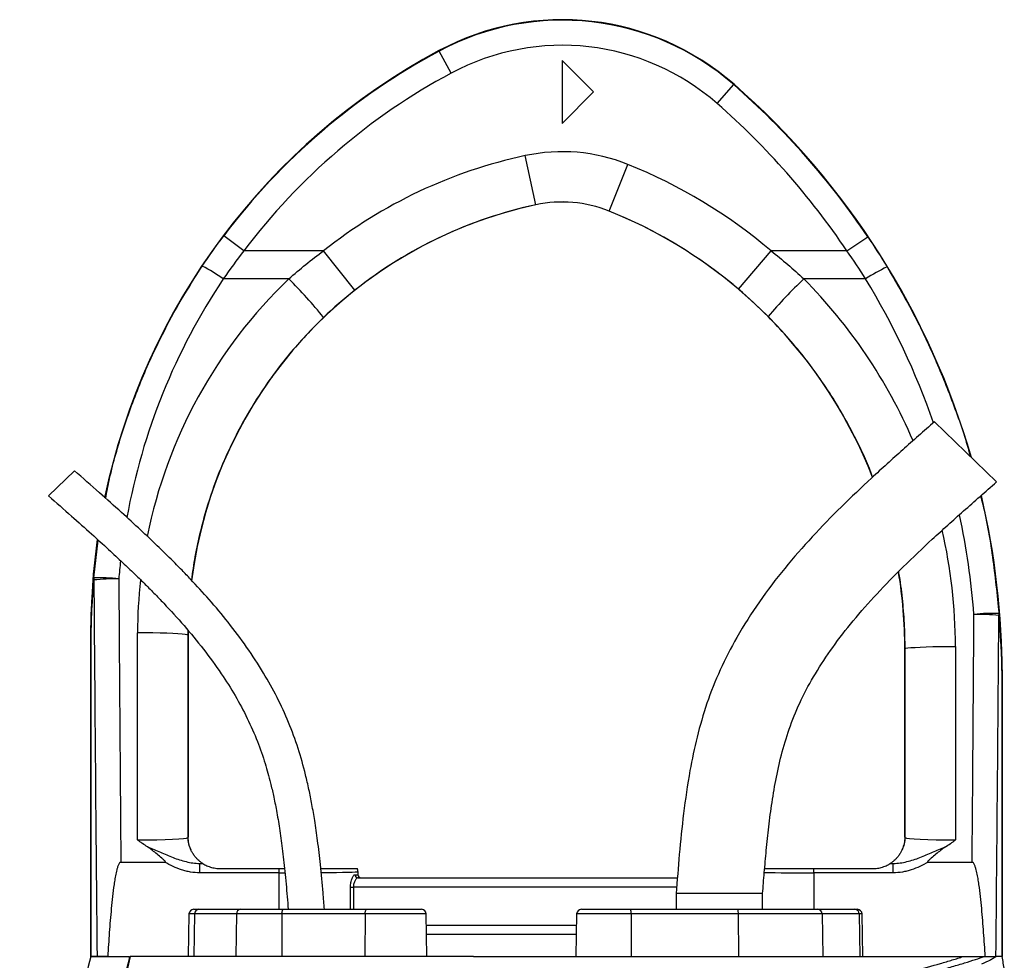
# Model space of a CAD drawing. Header units: millimetres. Extents: x 2367 to 3805, y 1036 to 5463.
# Tile 6 of 6: x 2741 to 3368, y 4864 to 5463. Entities that reach past the tile are written whole.
import ezdxf

# ---------------------------------------------------------------- set-up
doc = ezdxf.new("R2010")
doc.units = ezdxf.units.MM
doc.header["$LTSCALE"] = 2

msp = doc.modelspace()

# ---------------------------------------------------------------- linework, layer by layer
at = {"color": 7, "linetype": 'Continuous', "lineweight": 25}
for p, q in [((3008.03, 5442.92), (3007.88, 5443.18)), ((3015.58, 5428.82), (3008.03, 5442.92)), ((3106.31, 5416.88), (3086.31, 5436.88)), ((3086.31, 5436.88), (3086.31, 5396.88)), ((3184.91, 5409.51), (3195.45, 5421.55)), ((3195.45, 5421.55), (3195.65, 5421.78)), ((3086.31, 5396.88), (3106.31, 5416.88)), ((3069.5, 5345.12), (3062.78, 5376.4)), ((3116.14, 5341.14), (3128.06, 5370.83)), ((3069.5, 5345.12), (3069.51, 5345.09)), ((3116.14, 5341.14), (3116.13, 5341.11)), ((2883.79, 5315.82), (2871.01, 5325.44)), ((3267.47, 5315.82), (3280.74, 5324.76)), ((2934.44, 5315.82), (2883.79, 5315.82)), ((2954.32, 5290.75), (2934.44, 5315.82)), ((3198.5, 5291.43), (3219.21, 5315.82)), ((3267.47, 5315.82), (3219.21, 5315.82)), ((2912.3, 5297.94), (2870.61, 5297.94)), ((3279.38, 5297.94), (3240.08, 5297.94)), ((3362.67, 5168.76), (3323.18, 5207.04)), ((2775.95, 5175.91), (2759.43, 5159.9)), ((2786.43, 5073.01), (2786.31, 5073.01)), ((2786.31, 4866.88), (2786.31, 5073.01)), ((2786.43, 5073.01), (2786.43, 4866.88)), ((2786.43, 5073.01), (2786.43, 5073.01)), ((2786.43, 4866.88), (2786.43, 5073.01)), ((2816, 4941.02), (2816.1, 5072.77)), ((2848.1, 5071.33), (2848, 4942.56)), ((2848.1, 5071.33), (2848.31, 5071.33)), ((2848.32, 5074.05), (2848.31, 5071.33)), ((2848.31, 5071.33), (2848.31, 4942.87)), ((3304.53, 5062.73), (3304.31, 5062.73)), ((3304.31, 4942.87), (3304.31, 5062.73)), ((3304.62, 4942.56), (3304.53, 5062.73)), ((3336.52, 5064.16), (3336.62, 4941.02)), ((3366.18, 4866.88), (3366.18, 5045.57)), ((3366.18, 5045.57), (3366.19, 5045.57)), ((3366.19, 5045.57), (3366.31, 5045.57)), ((3366.19, 5045.57), (3366.19, 4866.88)), ((3366.31, 5045.57), (3366.31, 4866.88)), ((2848, 4942.56), (2848.31, 4942.87)), ((3304.31, 4942.87), (3304.62, 4942.56)), ((2805.48, 4926.88), (2833.52, 4926.88)), ((2855.64, 4920.11), (2855.64, 4926.11)), ((2855.64, 4926.11), (2857.41, 4926.11)), ((3295.21, 4926.11), (3296.98, 4926.11)), ((3296.98, 4920.11), (3296.98, 4926.11)), ((3319.09, 4926.88), (3347.14, 4926.88)), ((2906.3, 4920.11), (2855.64, 4920.11)), ((2868.31, 4922.88), (2906.3, 4922.88)), ((2906.3, 4920.11), (2906.3, 4922.88)), ((2906.3, 4922.88), (2909.61, 4922.88)), ((2954.45, 4918.88), (2956.29, 4918.88)), ((2956.31, 4920.88), (2956.29, 4920.86)), ((2956.29, 4920.86), (2956.29, 4918.88)), ((2956.29, 4918.88), (2956.31, 4918.88)), ((2956.31, 4920.88), (2956.31, 4918.88)), ((3246.32, 4920.11), (3246.32, 4922.88)), ((3246.32, 4922.88), (3284.31, 4922.88)), ((3296.98, 4920.11), (3246.32, 4920.11)), ((2956.38, 4916.88), (3159.61, 4916.88)), ((2951.6, 4910.88), (2953.42, 4910.88)), ((3158.81, 4906.88), (3158.81, 4896.88)), ((3213.81, 4906.88), (3158.81, 4906.88)), ((3213.81, 4896.88), (3213.81, 4906.88)), ((2848.82, 4893.93), (2848.35, 4866.88)), ((2851.82, 4896.88), (2855.03, 4896.88)), ((2852.39, 4893.93), (2851.98, 4866.88)), ((2879.02, 4893.93), (2852.39, 4893.93)), ((2855.03, 4896.88), (2881.66, 4896.88)), ((2879.02, 4893.93), (2878.6, 4866.88)), ((2907.97, 4893.93), (2879.02, 4893.93)), ((2881.66, 4896.88), (2908.92, 4896.88)), ((2907.97, 4893.93), (2907.82, 4866.88)), ((2960.91, 4893.93), (2907.97, 4893.93)), ((2908.92, 4896.88), (2961.86, 4896.88)), ((2960.91, 4893.93), (2960.76, 4866.88)), ((2961.86, 4896.88), (2996.8, 4896.88)), ((3000.27, 4866.88), (2999.8, 4893.93)), ((3095.5, 4893.93), (3095.02, 4866.88)), ((3098.5, 4896.88), (3129.63, 4896.88)), ((3129.63, 4896.88), (3197.86, 4896.88)), ((3130.15, 4893.93), (3130.23, 4866.88)), ((3198.38, 4893.93), (3130.15, 4893.93)), ((3197.86, 4896.88), (3248.82, 4896.88)), ((3198.38, 4893.93), (3198.46, 4866.88)), ((3251.64, 4893.93), (3198.38, 4893.93)), ((3248.82, 4896.88), (3272.52, 4896.88)), ((3251.64, 4893.93), (3252.09, 4866.88)), ((3275.34, 4893.93), (3251.64, 4893.93)), ((3272.52, 4896.88), (3274.12, 4896.88)), ((3275.34, 4893.93), (3275.78, 4866.88)), ((3277.59, 4866.88), (3277.12, 4893.93)), ((3095.27, 4880.88), (3000.03, 4880.88)), ((2786.31, 4866.88), (2786.43, 4866.88)), ((2790.32, 4866.88), (2786.43, 4866.88)), ((2786.43, 4866.88), (2786.43, 4866.88)), ((2804.26, 4866.88), (2810.89, 4866.88)), ((3029.89, 4866.88), (3098.18, 4866.88)), ((3355.25, 4866.88), (3355.48, 4866.88))]:
    msp.add_line(p, q, dxfattribs=at)
at = {"color": 8, "linetype": 'Continuous', "lineweight": 25}
for p, q in [((2788.2, 5107.73), (2791.11, 5131.79)), ((2848.19, 5074.29), (2848.1, 5071.33)), ((2906.3, 4896.88), (2906.3, 4920.11)), ((3246.32, 4920.11), (3246.32, 4896.88)), ((2951.6, 4896.88), (2951.6, 4910.88)), ((2953.42, 4910.88), (2953.42, 4896.88)), ((3159.13, 4910.88), (2953.42, 4910.88)), ((2852.39, 4893.93), (2848.82, 4893.93)), ((2999.8, 4893.93), (2960.91, 4893.93)), ((3130.15, 4893.93), (3095.5, 4893.93)), ((3277.12, 4893.93), (3275.34, 4893.93)), ((2999.92, 4886.88), (3095.37, 4886.88))]:
    msp.add_line(p, q, dxfattribs=at)
at = {"color": 7, "linetype": 'Continuous', "lineweight": 25, "flags": 128}
for points in [[(2848.1, 5071.33), (2847.63, 5071.56), (2846.4, 5071.77), (2844.43, 5071.98), (2841.79, 5072.17), (2838.53, 5072.34), (2834.73, 5072.48), (2830.48, 5072.6), (2825.88, 5072.69), (2821.05, 5072.74), (2816.1, 5072.77)], [(3304.53, 5062.73), (3305, 5062.95), (3306.23, 5063.17), (3308.19, 5063.37), (3310.83, 5063.56), (3314.09, 5063.73), (3317.89, 5063.88), (3322.14, 5063.99), (3326.74, 5064.08), (3331.57, 5064.14), (3336.52, 5064.16)], [(2907.97, 4893.93), (2907.99, 4894.51), (2908.04, 4895.06), (2908.13, 4895.57), (2908.25, 4896.01), (2908.39, 4896.38), (2908.56, 4896.65), (2908.73, 4896.82), (2908.92, 4896.88)], [(2960.91, 4893.93), (2960.93, 4894.51), (2960.98, 4895.06), (2961.07, 4895.57), (2961.19, 4896.01), (2961.33, 4896.38), (2961.5, 4896.65), (2961.67, 4896.82), (2961.86, 4896.88)]]:
    msp.add_lwpolyline(points, dxfattribs=at)
at = {"color": 7, "linetype": 'Continuous', "lineweight": 25}
for centre, radius, start, end in [((3086.31, 5296.88), 166, 48.80052, 118.19286), ((3086.31, 5296.88), 165.7, 48.80052, 118.19286), ((3086.31, 5296.88), 149.7, 48.80052, 118.19286), ((3206.31, 5073.01), 420, 118.19286, 168.22528), ((3206.31, 5073.01), 419.7, 118.19286, 143.02564), ((3206.31, 5073.01), 403.7, 118.19286, 143.02564), ((2866.31, 5045.57), 499.7, 33.96706, 48.80052), ((2866.31, 5045.57), 500, 16.10339, 48.80052), ((2866.31, 5045.57), 483.7, 33.96706, 48.80052), ((3128.31, 5071.33), 312.02, 102.12235, 128.4138), ((3086.31, 5266.88), 112.02, 68.11609, 102.12235), ((3004.31, 5062.73), 332.02, 49.66452, 68.11609), ((3128.31, 5071.33), 280, 102.12235, 172.90486), ((3128.31, 5071.33), 280.03, 102.12235, 128.4138), ((3086.31, 5266.88), 80.03, 68.11609, 102.12235), ((3086.31, 5266.88), 80, 68.11609, 102.12235), ((3004.31, 5062.73), 300, 21.30344, 68.11609), ((3004.31, 5062.73), 300.03, 49.66452, 68.11609), ((2807.14, 5209.52), 108.85, 54.33113, 62.55617), ((3337.76, 5209.17), 106.25, 114.8932, 123.3337), ((2715.17, 5097.61), 281.06, 38.72232, 45.46202), ((3427.02, 5097.91), 273.78, 133.06261, 139.9766), ((2866.31, 5045.57), 500, 0, 13.23986), ((3206.31, 5073.01), 420, 171.90673, 180), ((2792.62, 5014.17), 93.66, 82.92741, 92.69943), ((2793.24, 5107.45), 5.04, 176.86529, 192.00262), ((2801.67, 4986.16), 120.98, 88.82747, 96.34208), ((3004.31, 5062.73), 300, 0, 9.3367), ((3359.51, 4991.53), 93.65, 87.08667, 96.86108), ((3350.73, 4962.29), 122.24, 83.69748, 91.1288), ((3359.81, 5084.84), 4.47, 346.39145, 2.74763), ((2864, 4942.57), 16, 180.01847, 209.12583), ((3288.62, 4942.57), 16, 330.87417, 359.98153), ((2868.31, 4942.88), 20, 236.73632, 236.98128), ((3284.31, 4942.88), 20, 303.01872, 303.26368), ((2956.42, 4918.84), 1.96, 178.9427, 268.90216), ((2950.29, 4920.86), 6, 0.01794, 19.63536), ((2958.29, 4918.87), 2, 179.99564, 269.99564), ((2851.82, 4893.88), 3, 90, 179), ((2855.22, 4894.05), 2.83, 93.84361, 182.53895), ((2881.85, 4894.05), 2.83, 93.84361, 182.53895), ((2996.8, 4893.88), 3, 1, 90), ((3098.5, 4893.88), 3, 90, 179), ((3125.54, 4894.63), 4.67, 351.30915, 28.73294), ((3193.77, 4894.63), 4.67, 351.30915, 28.73294), ((3248.73, 4893.97), 2.91, 359.23245, 88.20452), ((3272.43, 4893.97), 2.91, 359.23245, 88.20452), ((3274.12, 4893.88), 3, 1, 90)]:
    msp.add_arc(centre, radius, start, end, dxfattribs=at)
at = {"color": 8, "linetype": 'Continuous', "lineweight": 25}
for centre, major_axis, ratio, start_param, end_param in [((3206.31, 5074.04), (0, 403.52), 1, 0.982585, 1.391125), ((3128.31, 5072.52), (0, 312.21), 1, 0.764074, 1.372079), ((3004.31, 5063.9), (0, 332.21), 1, 5.117943, 5.494101), ((2866.31, 5046.66), (0, 483.5), 1, 5.049124, 5.258909), ((2866.31, 5046.66), (0, 483.5), 1, 4.790748, 4.92309), ((3004.31, 5063.9), (0, 332.21), 1, 4.71317, 4.937328), ((3206.31, 5074.04), (0, 403.52), 1, 1.460239, 1.48873), ((3128.31, 5072.52), (0, 312.21), 1, 1.461892, 1.570015), ((3166.31, 5686.52), (0, 4112.94), 0.048627, 4.511856, 4.565316), ((2906.3, 4920.87), (50, 0), 0.01536, 4.712389, 4.784591), ((2906.3, 4920.87), (50, 0), 0.01536, 5.276513, 6.265732), ((3246.32, 4920.87), (50, 0), 0.01536, 4.031302, 4.712389)]:
    msp.add_ellipse(centre, major_axis=major_axis, ratio=ratio, start_param=start_param, end_param=end_param, dxfattribs=at)
at = {"color": 7, "linetype": 'Continuous', "lineweight": 25}
for centre, major_axis, ratio, start_param, end_param in [((2986.31, 5686.52), (0, 4112.94), 0.048627, 1.712315, 1.771423), ((2986.31, 5687.23), (0, 4112.94), 0.044737, 1.712315, 1.756735), ((3166.31, 5687.23), (0, 4112.94), 0.044737, 4.52645, 4.565316), ((2816, 4942.58), (32, 0.01), 0.048575, 4.712297, 6.265657), ((2864.31, 4942.88), (-11.32, -11.32), 0.999695, 5.497939, 5.499231), ((3288.31, 4942.88), (-11.32, 11.32), 0.999695, 3.925547, 3.926839), ((3336.61, 4942.58), (32, -0.01), 0.048575, 3.15912, 4.712481), ((2816, 4926.58), (48, 0), 0.017486, 5.683962, 5.749965), ((3336.61, 4926.58), (48, 0), 0.017486, 3.674813, 3.740816), ((2950.31, 4920.87), (4.24, 4.24), 0.999695, 5.497939, 5.837579), ((2958.31, 4918.88), (2, 0), 0.999848, 3.141593, 4.712389)]:
    msp.add_ellipse(centre, major_axis=major_axis, ratio=ratio, start_param=start_param, end_param=end_param, dxfattribs=at)
for points in [[(2857.3, 5306.11), (2861.69, 5312.68), (2866.25, 5319.13), (2871.01, 5325.44)], [(3280.74, 5324.76), (3284.99, 5318.45), (3289.09, 5312.04), (3293.04, 5305.55)], [(2883.79, 5315.82), (2879.22, 5309.98), (2874.83, 5304.03), (2870.61, 5297.94)], [(2912.3, 5297.94), (2919.4, 5304.24), (2926.78, 5310.2), (2934.44, 5315.82)], [(3219.21, 5315.82), (3226.42, 5310.15), (3233.38, 5304.19), (3240.08, 5297.94)], [(3279.38, 5297.94), (3275.55, 5303.99), (3271.58, 5309.95), (3267.47, 5315.82)], [(2954.32, 5290.75), (2947.42, 5285.28), (2940.8, 5279.51), (2934.45, 5273.42)], [(3217.36, 5273.98), (3211.33, 5280.06), (3205.04, 5285.88), (3198.5, 5291.43)], [(3098.18, 4866.88), (3101.21, 4866.88), (3107.52, 4866.88), (3117.72, 4866.88), (3128.44, 4866.88), (3139.39, 4866.88), (3150.17, 4866.88), (3160.47, 4866.88), (3170.02, 4866.88), (3175.86, 4866.88), (3178.64, 4866.88)], [(3366.3, 4866.88), (3366.16, 4866.88), (3364.83, 4866.88), (3362.35, 4866.88)]]:
    msp.add_open_spline(points, degree=3, dxfattribs=at)
at = {"color": 8, "linetype": 'Continuous', "lineweight": 25}
for points, knots in [([(2795.8, 5158.36), (2796.6, 5162.57), (2799.39, 5177.29), (2806.74, 5202.22), (2817.83, 5232.9), (2830.5, 5260.46), (2843.68, 5284.9), (2852.76, 5299.03), (2857.3, 5306.11)], [0, 0, 0, 0, 0.079758, 0.27903, 0.483159, 0.687289, 0.843363, 1, 1, 1, 1]), ([(3293.04, 5305.55), (3298.41, 5296.33), (3309.17, 5277.88), (3323.06, 5248.97), (3335.08, 5219.06), (3342.68, 5197.65), (3345.68, 5186.04), (3345.97, 5184.95)], [0, 0, 0, 0, 0.242221, 0.484941, 0.727661, 0.974494, 1, 1, 1, 1]), ([(2934.45, 5273.42), (2930.66, 5269.66), (2923.06, 5262.14), (2912.47, 5250.01), (2902.5, 5237.28), (2891.92, 5221.98), (2881.23, 5203.94), (2870.94, 5182.74), (2862.4, 5160.55), (2856.43, 5139.86), (2852.51, 5121.74), (2851.05, 5111.3), (2850.36, 5106.33)], [0, 0, 0, 0, 0.083997, 0.167993, 0.253114, 0.338234, 0.460455, 0.582676, 0.708446, 0.834217, 0.921058, 1, 1, 1, 1]), ([(3283.8, 5171.8), (3283.5, 5172.65), (3280.38, 5181.59), (3272.51, 5197.88), (3261.5, 5217.87), (3250.52, 5234.53), (3240.31, 5248.27), (3229.33, 5261.52), (3221.35, 5269.83), (3217.36, 5273.98)], [0, 0, 0, 0, 0.021931, 0.231395, 0.440859, 0.579729, 0.718598, 0.859299, 1, 1, 1, 1]), ([(3352.54, 5159.85), (3352.82, 5158.79), (3356.18, 5146.09), (3360.53, 5121.14), (3363.02, 5097.1), (3364.27, 5085.06)], [0, 0, 0, 0, 0.043247, 0.520364, 1, 1, 1, 1]), ([(3304.53, 5062.73), (3304.44, 5068.07), (3304.28, 5078.74), (3302.86, 5094.75), (3301.57, 5105.77), (3300.49, 5111.41), (3300.43, 5111.75)], [0, 0, 0, 0, 0.325064, 0.650128, 0.9789557, 1, 1, 1, 1])]:
    msp.add_open_spline(points, degree=3, knots=knots, dxfattribs=at)
at = {"color": 7, "linetype": 'Continuous', "lineweight": 25}
for points, knots in [([(3323.18, 5207.04), (3316.43, 5201.1), (3302.99, 5189.28), (3283.13, 5171.35), (3263.83, 5153.02), (3245.23, 5134.02), (3227.66, 5113.99), (3211.49, 5092.72), (3197.73, 5071.1), (3186.55, 5049.48), (3178.11, 5028.2), (3171.95, 5006.68), (3167.03, 4983.24), (3163.38, 4958.33), (3160.75, 4932.2), (3159.45, 4915.2), (3158.81, 4906.88)], [0, 0, 0, 0, 0.075782, 0.150783, 0.225431, 0.300064, 0.374771, 0.449773, 0.525045, 0.590363, 0.654638, 0.717589, 0.778744, 0.856355, 0.929624, 1, 1, 1, 1]), ([(2935, 4896.88), (2934.72, 4900.37), (2933.98, 4909.85), (2932.6, 4924.46), (2930.82, 4939.81), (2928.98, 4952.59), (2927.14, 4963.39), (2925.21, 4973.1), (2922.47, 4985.02), (2918.45, 4999.37), (2912.46, 5015.85), (2905.03, 5031.85), (2896.09, 5047.88), (2885.69, 5063.82), (2874.03, 5079.39), (2862.04, 5093.71), (2852.08, 5104.6), (2843.92, 5113.09), (2836.87, 5120.21), (2828.13, 5128.73), (2817.64, 5138.64), (2805.34, 5149.89), (2791.25, 5162.46), (2781.24, 5171.26), (2775.95, 5175.91)], [0, 0, 0, 0, 0.031551, 0.085485, 0.13182, 0.170511, 0.201542, 0.230301, 0.25948, 0.311438, 0.364163, 0.416982, 0.469826, 0.529004, 0.587941, 0.644518, 0.696912, 0.720533, 0.75038, 0.786967, 0.830235, 0.880156, 0.936733, 1, 1, 1, 1]), ([(3213.81, 4906.88), (3214.17, 4911.32), (3214.92, 4920.5), (3216.18, 4934.67), (3217.73, 4949.6), (3219.75, 4965.12), (3222.48, 4981.09), (3226.2, 4997.38), (3231.3, 5013.92), (3238.27, 5030.57), (3247.34, 5047.26), (3258.47, 5064.02), (3271.61, 5080.9), (3286.68, 5097.94), (3303.57, 5115.19), (3322.06, 5132.71), (3341.95, 5150.6), (3355.67, 5162.63), (3362.67, 5168.76)], [0, 0, 0, 0, 0.04261, 0.088057, 0.136008, 0.186034, 0.237676, 0.290826, 0.345714, 0.402895, 0.463102, 0.526963, 0.594979, 0.667421, 0.744346, 0.825622, 0.91098, 1, 1, 1, 1]), ([(2759.43, 5159.9), (2764.31, 5155.62), (2773.46, 5147.59), (2786.23, 5136.25), (2797.13, 5126.37), (2806.17, 5117.96), (2813.67, 5110.81), (2820.25, 5104.38), (2826.52, 5098.08), (2835.11, 5089.17), (2845.8, 5077.44), (2858.11, 5062.54), (2868.97, 5047.67), (2878.3, 5032.95), (2886.05, 5018.58), (2892.43, 5004.11), (2896.49, 4992.34), (2899.09, 4983.45), (2900.86, 4976.7), (2902.7, 4968.79), (2904.62, 4959.22), (2906.51, 4947.99), (2908.29, 4935.1), (2909.91, 4920.55), (2911.11, 4907.61), (2911.77, 4899.53), (2911.98, 4896.88)], [0, 0, 0, 0, 0.061537, 0.115578, 0.162106, 0.201141, 0.23272, 0.260437, 0.288549, 0.317052, 0.377914, 0.439148, 0.500379, 0.552487, 0.604477, 0.6552, 0.702424, 0.722481, 0.743133, 0.768669, 0.799514, 0.835762, 0.876712, 0.923031, 0.974731, 1, 1, 1, 1]), ([(2786.43, 5073.01), (2786.43, 5073.86), (2786.43, 5074.68), (2786.45, 5076.28), (2786.46, 5077.07), (2786.49, 5078.6), (2786.51, 5079.35), (2786.55, 5080.82), (2786.57, 5081.55), (2786.64, 5083.73), (2786.69, 5085.16), (2786.81, 5088.01), (2786.88, 5089.43), (2787.11, 5093.68), (2787.29, 5096.49), (2787.7, 5102.12), (2787.94, 5104.92), (2788.2, 5107.73)], [0, 0, 0, 0, 0.0625, 0.0625, 0.125, 0.125, 0.1875, 0.1875, 0.25, 0.25, 0.375, 0.375, 0.5, 0.5, 0.75, 0.75, 1, 1, 1, 1]), ([(2788.31, 5106.4), (2788.03, 5103.72), (2787.78, 5101.04), (2787.35, 5095.67), (2787.16, 5092.97), (2786.92, 5088.91), (2786.85, 5087.55), (2786.72, 5084.82), (2786.66, 5083.45), (2786.59, 5081.36), (2786.57, 5080.66), (2786.52, 5079.23), (2786.51, 5078.51), (2786.47, 5077.03), (2786.46, 5076.26), (2786.45, 5075.08), (2786.44, 5074.68), (2786.44, 5073.85), (2786.43, 5073.43), (2786.43, 5073.01)], [0, 0, 0, 0, 0.25, 0.25, 0.5, 0.5, 0.625, 0.625, 0.75, 0.75, 0.8125, 0.8125, 0.875, 0.875, 0.9375, 0.9375, 0.96875, 0.96875, 1, 1, 1, 1]), ([(3366.18, 5045.57), (3366.18, 5046.04), (3366.18, 5046.51), (3366.17, 5047.43), (3366.17, 5047.88), (3366.15, 5049.2), (3366.14, 5050.06), (3366.11, 5051.74), (3366.09, 5052.56), (3366.04, 5054.19), (3366.02, 5054.99), (3365.94, 5057.38), (3365.88, 5058.96), (3365.74, 5062.1), (3365.66, 5063.66), (3365.4, 5068.33), (3365.19, 5071.43), (3364.72, 5077.62), (3364.45, 5080.71), (3364.15, 5083.79)], [0, 0, 0, 0, 0.03125, 0.03125, 0.0625, 0.0625, 0.125, 0.125, 0.1875, 0.1875, 0.25, 0.25, 0.375, 0.375, 0.5, 0.5, 0.75, 0.75, 1, 1, 1, 1]), ([(3364.27, 5085.06), (3364.56, 5081.85), (3364.81, 5078.65), (3365.26, 5072.22), (3365.46, 5069), (3365.7, 5064.16), (3365.78, 5062.54), (3365.91, 5059.29), (3365.96, 5057.66), (3366.04, 5055.19), (3366.06, 5054.36), (3366.1, 5052.68), (3366.12, 5051.84), (3366.15, 5050.11), (3366.16, 5049.24), (3366.18, 5047.89), (3366.18, 5047.44), (3366.19, 5046.51), (3366.19, 5046.04), (3366.19, 5045.57)], [0, 0, 0, 0, 0.25, 0.25, 0.5, 0.5, 0.625, 0.625, 0.75, 0.75, 0.8125, 0.8125, 0.875, 0.875, 0.9375, 0.9375, 0.96875, 0.96875, 1, 1, 1, 1]), ([(2822.48, 4936.57), (2821.39, 4937.29), (2820.3, 4938.02), (2818.68, 4939.14), (2818.14, 4939.51), (2817.07, 4940.27), (2816.53, 4940.65), (2816, 4941.02)], [0, 0, 0, 0, 0.5, 0.5, 0.75, 0.75, 1, 1, 1, 1]), ([(2850.02, 4934.78), (2849.85, 4935.16), (2849.68, 4935.58), (2849.35, 4936.48), (2849.19, 4936.97), (2848.96, 4937.8), (2848.89, 4938.09), (2848.74, 4938.72), (2848.67, 4939.06), (2848.54, 4939.84), (2848.47, 4940.27), (2848.39, 4941.06), (2848.36, 4941.34), (2848.33, 4941.85), (2848.32, 4942.03), (2848.31, 4942.43), (2848.31, 4942.64), (2848.31, 4942.85)], [0, 0, 0, 0, 0.25, 0.25, 0.5, 0.5, 0.625, 0.625, 0.75, 0.75, 0.875, 0.875, 0.9375, 0.9375, 0.96875, 0.96875, 1, 1, 1, 1]), ([(3304.31, 4942.85), (3304.31, 4942.64), (3304.3, 4942.43), (3304.29, 4942.04), (3304.28, 4941.86), (3304.25, 4941.35), (3304.23, 4941.06), (3304.17, 4940.54), (3304.14, 4940.3), (3304.08, 4939.86), (3304.05, 4939.66), (3303.95, 4939.08), (3303.88, 4938.74), (3303.73, 4938.1), (3303.66, 4937.81), (3303.43, 4936.98), (3303.27, 4936.48), (3302.94, 4935.58), (3302.77, 4935.16), (3302.6, 4934.78)], [0, 0, 0, 0, 0.03125, 0.03125, 0.0625, 0.0625, 0.125, 0.125, 0.1875, 0.1875, 0.25, 0.25, 0.375, 0.375, 0.5, 0.5, 0.75, 0.75, 1, 1, 1, 1]), ([(3330.13, 4936.57), (3331.23, 4937.29), (3332.31, 4938.02), (3333.93, 4939.14), (3334.47, 4939.51), (3335.55, 4940.27), (3336.08, 4940.65), (3336.62, 4941.02)], [0, 0, 0, 0, 0.5, 0.5, 0.75, 0.75, 1, 1, 1, 1]), ([(2833.52, 4926.88), (2833.6, 4926.88), (2833.69, 4926.88), (2833.79, 4926.94), (2833.82, 4926.97), (2833.84, 4927.05), (2833.83, 4927.09), (2833.8, 4927.21), (2833.76, 4927.28), (2833.67, 4927.41), (2833.62, 4927.48), (2833.36, 4927.78), (2833.14, 4928.01), (2832.44, 4928.66), (2831.96, 4929.08), (2830.51, 4930.31), (2829.52, 4931.12), (2827.56, 4932.74), (2826.57, 4933.54), (2824.56, 4935.11), (2823.55, 4935.87), (2822.48, 4936.57)], [0, 0, 0, 0, 0.015625, 0.015625, 0.023438, 0.023438, 0.03125, 0.03125, 0.046875, 0.046875, 0.0625, 0.0625, 0.125, 0.125, 0.25, 0.25, 0.5, 0.5, 0.75, 0.75, 1, 1, 1, 1]), ([(2822.48, 4936.57), (2823.87, 4936.08), (2825.24, 4935.53), (2827.94, 4934.39), (2829.29, 4933.8), (2833.31, 4932.05), (2835.98, 4930.89), (2840.04, 4929.33), (2841.41, 4928.84), (2844.17, 4927.94), (2845.57, 4927.54), (2849.83, 4926.52), (2852.7, 4926.1), (2855.64, 4926.11)], [0, 0, 0, 0, 0.125, 0.125, 0.25, 0.25, 0.5, 0.5, 0.625, 0.625, 0.75, 0.75, 1, 1, 1, 1]), ([(2857.34, 4926.15), (2857.28, 4926.19), (2857.01, 4926.36), (2856.28, 4926.89), (2855.98, 4927.12), (2855.3, 4927.68), (2854.91, 4928.01), (2854.09, 4928.79), (2853.66, 4929.24), (2852.78, 4930.26), (2852.33, 4930.82), (2851.49, 4932.02), (2851.1, 4932.66), (2850.59, 4933.58), (2850.44, 4933.89), (2850.18, 4934.42), (2850.08, 4934.65), (2850.02, 4934.78)], [0, 0, 0, 0, 0.25, 0.25, 0.375, 0.375, 0.5, 0.5, 0.625, 0.625, 0.75, 0.75, 0.875, 0.875, 0.9375, 0.9375, 1, 1, 1, 1]), ([(3302.6, 4934.78), (3302.54, 4934.65), (3302.43, 4934.42), (3302.18, 4933.89), (3302.03, 4933.59), (3301.52, 4932.67), (3301.13, 4932.03), (3300.3, 4930.84), (3299.86, 4930.28), (3298.98, 4929.26), (3298.54, 4928.81), (3297.29, 4927.62), (3296.59, 4927.08), (3295.85, 4926.54), (3295.66, 4926.41), (3295.39, 4926.22), (3295.31, 4926.17), (3295.28, 4926.15)], [0, 0, 0, 0, 0.0625, 0.0625, 0.125, 0.125, 0.25, 0.25, 0.375, 0.375, 0.5, 0.5, 0.75, 0.75, 0.875, 0.875, 1, 1, 1, 1]), ([(3296.98, 4926.11), (3299.92, 4926.1), (3302.79, 4926.52), (3307.04, 4927.54), (3308.44, 4927.94), (3311.21, 4928.84), (3312.57, 4929.33), (3316.64, 4930.89), (3319.31, 4932.05), (3323.33, 4933.8), (3324.67, 4934.39), (3327.38, 4935.53), (3328.74, 4936.08), (3330.13, 4936.57)], [0, 0, 0, 0, 0.25, 0.25, 0.375, 0.375, 0.5, 0.5, 0.75, 0.75, 0.875, 0.875, 1, 1, 1, 1]), ([(3330.13, 4936.57), (3329.07, 4935.87), (3328.05, 4935.1), (3326.04, 4933.54), (3325.06, 4932.74), (3323.09, 4931.12), (3322.11, 4930.31), (3320.66, 4929.07), (3320.17, 4928.66), (3319.48, 4928), (3319.25, 4927.78), (3319, 4927.47), (3318.95, 4927.41), (3318.86, 4927.28), (3318.82, 4927.21), (3318.78, 4927.09), (3318.78, 4927.05), (3318.8, 4926.97), (3318.83, 4926.94), (3318.93, 4926.88), (3319.01, 4926.88), (3319.09, 4926.88)], [0, 0, 0, 0, 0.25, 0.25, 0.5, 0.5, 0.75, 0.75, 0.875, 0.875, 0.9375, 0.9375, 0.953125, 0.953125, 0.96875, 0.96875, 0.976563, 0.976563, 0.984375, 0.984375, 1, 1, 1, 1]), ([(2805.48, 4926.88), (2805.31, 4926.88), (2805.16, 4926.82), (2804.89, 4926.64), (2804.77, 4926.53), (2804.45, 4926.16), (2804.28, 4925.88), (2803.84, 4925.03), (2803.62, 4924.43), (2803.22, 4923.21), (2803.04, 4922.6), (2802.72, 4921.36), (2802.58, 4920.74), (2802.17, 4918.87), (2801.94, 4917.62), (2801.5, 4915.11), (2801.31, 4913.84), (2800.76, 4910.05), (2800.44, 4907.52), (2799.87, 4902.46), (2799.61, 4899.92), (2798.89, 4892.31), (2798.49, 4887.23), (2797.76, 4877.06), (2797.43, 4871.97), (2797.14, 4866.88)], [0, 0, 0, 0, 0.007812, 0.007812, 0.015625, 0.015625, 0.03125, 0.03125, 0.0625, 0.0625, 0.09375, 0.09375, 0.125, 0.125, 0.1875, 0.1875, 0.25, 0.25, 0.375, 0.375, 0.5, 0.5, 0.75, 0.75, 1, 1, 1, 1]), ([(2855.64, 4920.11), (2853.67, 4920.11), (2851.74, 4920.28), (2848.86, 4920.78), (2847.91, 4920.98), (2846.02, 4921.45), (2845.08, 4921.72), (2840.42, 4923.23), (2836.91, 4924.92), (2833.52, 4926.88)], [0, 0, 0, 0, 0.25, 0.25, 0.375, 0.375, 0.5, 0.5, 1, 1, 1, 1]), ([(2857.41, 4926.11), (2857.42, 4926.1), (2857.46, 4926.07), (2857.6, 4925.99), (2857.7, 4925.92), (2858.07, 4925.69), (2858.41, 4925.49), (2859.2, 4925.06), (2859.65, 4924.84), (2860.6, 4924.41), (2861.1, 4924.21), (2862.14, 4923.84), (2862.68, 4923.67), (2863.77, 4923.39), (2864.33, 4923.27), (2866, 4922.98), (2867.15, 4922.88), (2868.31, 4922.88)], [0, 0, 0, 0, 0.0625, 0.0625, 0.125, 0.125, 0.25, 0.25, 0.375, 0.375, 0.5, 0.5, 0.625, 0.625, 0.75, 0.75, 1, 1, 1, 1]), ([(3284.31, 4922.88), (3285.46, 4922.88), (3286.6, 4922.97), (3288.27, 4923.26), (3288.82, 4923.38), (3289.92, 4923.67), (3290.46, 4923.84), (3291.5, 4924.21), (3292.01, 4924.41), (3292.96, 4924.84), (3293.41, 4925.06), (3294, 4925.38), (3294.19, 4925.48), (3294.52, 4925.68), (3294.67, 4925.77), (3294.92, 4925.92), (3295.02, 4925.98), (3295.16, 4926.07), (3295.2, 4926.1), (3295.21, 4926.11)], [0, 0, 0, 0, 0.25, 0.25, 0.375, 0.375, 0.5, 0.5, 0.625, 0.625, 0.75, 0.75, 0.8125, 0.8125, 0.875, 0.875, 0.9375, 0.9375, 1, 1, 1, 1]), ([(3319.09, 4926.88), (3315.71, 4924.92), (3312.19, 4923.23), (3307.53, 4921.72), (3306.59, 4921.45), (3304.7, 4920.98), (3303.75, 4920.78), (3300.88, 4920.28), (3298.94, 4920.11), (3296.98, 4920.11)], [0, 0, 0, 0, 0.5, 0.5, 0.625, 0.625, 0.75, 0.75, 1, 1, 1, 1]), ([(3355.48, 4866.88), (3355.18, 4871.97), (3354.86, 4877.06), (3354.13, 4887.24), (3353.72, 4892.32), (3353, 4899.94), (3352.74, 4902.48), (3352.17, 4907.55), (3351.85, 4910.08), (3351.3, 4913.87), (3351.11, 4915.13), (3350.68, 4917.65), (3350.44, 4918.9), (3350.03, 4920.77), (3349.88, 4921.39), (3349.56, 4922.63), (3349.39, 4923.24), (3348.99, 4924.45), (3348.76, 4925.05), (3348.32, 4925.9), (3348.15, 4926.17), (3347.84, 4926.54), (3347.72, 4926.65), (3347.45, 4926.82), (3347.3, 4926.88), (3347.14, 4926.88)], [0, 0, 0, 0, 0.25, 0.25, 0.5, 0.5, 0.625, 0.625, 0.75, 0.75, 0.8125, 0.8125, 0.875, 0.875, 0.90625, 0.90625, 0.9375, 0.9375, 0.96875, 0.96875, 0.984375, 0.984375, 0.992188, 0.992188, 1, 1, 1, 1]), ([(2932.68, 4922.88), (2932.99, 4922.88), (2935.76, 4922.88), (2940.28, 4922.88), (2946, 4922.88), (2950.49, 4922.88), (2953.6, 4922.88), (2955.47, 4922.88), (2955.78, 4922.88), (2955.94, 4922.88)], [0, 0, 0, 0, 0.021068, 0.192382, 0.363695, 0.534798, 0.7059, 0.85295, 1, 1, 1, 1]), ([(2951.6, 4910.88), (2951.6, 4911.41), (2951.63, 4911.94), (2951.72, 4912.98), (2951.79, 4913.48), (2951.97, 4914.45), (2952.07, 4914.92), (2952.32, 4915.78), (2952.45, 4916.18), (2952.74, 4916.91), (2952.89, 4917.24), (2953.21, 4917.82), (2953.37, 4918.06), (2953.69, 4918.46), (2953.85, 4918.62), (2954.16, 4918.82), (2954.31, 4918.88), (2954.45, 4918.88)], [0, 0, 0, 0, 0.125, 0.125, 0.25, 0.25, 0.375, 0.375, 0.5, 0.5, 0.625, 0.625, 0.75, 0.75, 0.875, 0.875, 1, 1, 1, 1]), ([(3215.16, 4922.88), (3215.8, 4922.88), (3218.52, 4922.88), (3224.2, 4922.88), (3231.61, 4922.88), (3239.08, 4922.88), (3243.9, 4922.88), (3246.32, 4922.88)], [0, 0, 0, 0, 0.076466, 0.32402, 0.571576, 0.785788, 1, 1, 1, 1]), ([(2956.38, 4916.88), (2956.23, 4916.88), (2956.08, 4916.84), (2955.77, 4916.69), (2955.61, 4916.58), (2955.28, 4916.3), (2955.12, 4916.12), (2954.8, 4915.71), (2954.64, 4915.47), (2954.34, 4914.93), (2954.19, 4914.64), (2953.94, 4913.99), (2953.82, 4913.64), (2953.63, 4912.9), (2953.55, 4912.52), (2953.44, 4911.71), (2953.42, 4911.29), (2953.42, 4910.88)], [0, 0, 0, 0, 0.125, 0.125, 0.25, 0.25, 0.375, 0.375, 0.5, 0.5, 0.625, 0.625, 0.75, 0.75, 0.875, 0.875, 1, 1, 1, 1]), ([(2786.31, 4866.88), (2782.16, 4850.06), (2773.88, 4816.44), (2763.54, 4765.55), (2754.72, 4714.4), (2747.7, 4662.98), (2743.15, 4622.3), (2741.53, 4598.72), (2741.09, 4592.4)], [0, 0, 0, 0, 0.186516, 0.372902, 0.559207, 0.74548, 0.931769, 1, 1, 1, 1]), ([(2781.14, 4714.21), (2782.91, 4727.06), (2784.9, 4739.87), (2789.29, 4765.45), (2791.69, 4778.2), (2796.82, 4803.64), (2799.54, 4816.32), (2805.24, 4841.63), (2808.21, 4854.27), (2811.25, 4866.88)], [0, 0, 0, 0, 0.25, 0.25, 0.5, 0.5, 0.75, 0.75, 1, 1, 1, 1]), ([(2811.48, 4866.88), (2805.37, 4841.65), (2799.57, 4816.35), (2791.87, 4778.19), (2789.48, 4765.44), (2785.09, 4739.86), (2783.1, 4727.04), (2781.33, 4714.19)], [0, 0, 0, 0, 0.5, 0.5, 0.75, 0.75, 1, 1, 1, 1]), ([(2786.31, 4866.88), (2786.31, 4866.88), (2786.31, 4866.88), (2786.34, 4866.88), (2786.39, 4866.88), (2786.46, 4866.88), (2786.54, 4866.88), (2786.64, 4866.88), (2786.77, 4866.88), (2786.91, 4866.88), (2787.07, 4866.88), (2787.24, 4866.88), (2787.74, 4866.88), (2788.77, 4866.88), (2790.75, 4866.88), (2793.29, 4866.88), (2795.69, 4866.88), (2797.61, 4866.88), (2798.82, 4866.88), (2800.09, 4866.88), (2801.41, 4866.88), (2802.8, 4866.88), (2803.77, 4866.88), (2804.26, 4866.88)], [0, 0, 0, 0, 0.0227397, 0.045471, 0.0681961, 0.0909169, 0.1136355, 0.1363538, 0.159074, 0.1817982, 0.2045282, 0.2272662, 0.2500142, 0.3749951, 0.5000011, 0.624982, 0.749988, 0.7916706, 0.8333309, 0.8749814, 0.9166347, 0.9583034, 1, 1, 1, 1]), ([(2797.14, 4866.88), (2796.26, 4866.88), (2795.45, 4866.88), (2794.35, 4866.88), (2794, 4866.88), (2793.33, 4866.88), (2793.02, 4866.88), (2792.14, 4866.88), (2791.65, 4866.88), (2790.84, 4866.88), (2790.53, 4866.88), (2790.32, 4866.88)], [0, 0, 0, 0, 0.25, 0.25, 0.375, 0.375, 0.5, 0.5, 0.75, 0.75, 1, 1, 1, 1]), ([(3029.89, 4866.88), (3007.67, 4866.88), (2963.94, 4866.88), (2903.48, 4866.88), (2851.13, 4866.88), (2823.29, 4866.88), (2811.48, 4866.88)], [0.5613215, 0.5613215, 0.5613215, 0.5613215, 0.6404767, 0.7196318, 0.798787, 0.8776759, 0.8776759, 0.8776759, 0.8776759]), ([(3152.75, 4810.02), (3155.72, 4810.84), (3158.66, 4811.65), (3164.54, 4813.28), (3170.38, 4814.89), (3176.16, 4816.49), (3181.92, 4818.08), (3184.79, 4818.87), (3199.01, 4822.8), (3210, 4825.84), (3231.19, 4831.7), (3241.41, 4834.52), (3256.14, 4838.58), (3260.95, 4839.91), (3268.02, 4841.86), (3270.34, 4842.5), (3274.93, 4843.76), (3277.18, 4844.39), (3283.85, 4846.23), (3288.16, 4847.42), (3296.47, 4849.72), (3300.47, 4850.84), (3306.25, 4852.44), (3308.13, 4852.97), (3311.82, 4854), (3313.63, 4854.51), (3318.91, 4855.99), (3322.26, 4856.94), (3328.63, 4858.75), (3331.64, 4859.61), (3337.28, 4861.25), (3339.93, 4862.04), (3344.86, 4863.55), (3347.14, 4864.27), (3351.31, 4865.63), (3353.2, 4866.27), (3354.9, 4866.88)], [0, 0, 0, 0, 0.03125, 0.03125, 0.0625, 0.09375, 0.09375, 0.125, 0.125, 0.25, 0.25, 0.375, 0.375, 0.4375, 0.4375, 0.46875, 0.46875, 0.5, 0.5, 0.5625, 0.5625, 0.625, 0.625, 0.65625, 0.65625, 0.6875, 0.6875, 0.75, 0.75, 0.8125, 0.8125, 0.875, 0.875, 0.9375, 0.9375, 1, 1, 1, 1]), ([(3154.77, 4815.82), (3155.09, 4815.91), (3155.41, 4815.99), (3156.05, 4816.16), (3157.01, 4816.42), (3159.25, 4817.02), (3161.16, 4817.54), (3164.98, 4818.56), (3167.51, 4819.24), (3175.08, 4821.27), (3180.08, 4822.62), (3187.52, 4824.61), (3189.98, 4825.27), (3194.87, 4826.59), (3197.29, 4827.24), (3204.5, 4829.17), (3209.24, 4830.45), (3223.21, 4834.2), (3232.23, 4836.62), (3245.32, 4840.14), (3249.6, 4841.3), (3255.92, 4843), (3258, 4843.56), (3262.14, 4844.67), (3264.19, 4845.22), (3274.32, 4847.95), (3281.98, 4850.02), (3292.81, 4852.96), (3296.32, 4853.91), (3301.4, 4855.29), (3303.07, 4855.75), (3306.35, 4856.65), (3307.97, 4857.09), (3315.88, 4859.27), (3321.68, 4860.88), (3329.61, 4863.17), (3332.13, 4863.92), (3335.71, 4865.02), (3336.87, 4865.39), (3339.12, 4866.13), (3340.22, 4866.5), (3341.28, 4866.88)], [0, 0, 0, 0, 0.003906, 0.003906, 0.007812, 0.015625, 0.03125, 0.03125, 0.0625, 0.0625, 0.125, 0.125, 0.15625, 0.15625, 0.1875, 0.1875, 0.25, 0.25, 0.375, 0.375, 0.4375, 0.4375, 0.46875, 0.46875, 0.5, 0.5, 0.625, 0.625, 0.6875, 0.6875, 0.71875, 0.71875, 0.75, 0.75, 0.875, 0.875, 0.9375, 0.9375, 0.96875, 0.96875, 1, 1, 1, 1]), ([(3178.64, 4866.88), (3192.33, 4866.88), (3218.7, 4866.88), (3254.64, 4866.88), (3286.4, 4866.88), (3313.52, 4866.88), (3330.87, 4866.88), (3339.19, 4866.88), (3341.28, 4866.88)], [0.130712, 0.130712, 0.130712, 0.130712, 0.1802911, 0.2298702, 0.2794493, 0.3290284, 0.3786074, 0.3966326, 0.3966326, 0.3966326, 0.3966326]), ([(3341.28, 4866.88), (3341.78, 4866.88), (3342.76, 4866.88), (3344.2, 4866.88), (3345.61, 4866.88), (3346.99, 4866.88), (3348.63, 4866.88), (3350.54, 4866.88), (3352.73, 4866.88), (3354.17, 4866.88), (3354.9, 4866.88)], [0, 0, 0, 0, 0.101917, 0.202879, 0.302889, 0.401951, 0.500069, 0.66183, 0.828469, 1, 1, 1, 1]), ([(3362.35, 4866.88), (3361.83, 4866.44), (3361.25, 4866.03), (3359.95, 4865.22), (3359.24, 4864.82), (3356.92, 4863.63), (3355.13, 4862.84), (3353.1, 4862.01)], [0, 0, 0, 0, 0.25, 0.25, 0.5, 0.5, 1, 1, 1, 1]), ([(3354.9, 4866.88), (3355.07, 4866.88), (3355.4, 4866.88), (3355.89, 4866.88), (3356.37, 4866.88), (3356.84, 4866.88), (3357.51, 4866.88), (3358.35, 4866.88), (3359.31, 4866.88), (3360.19, 4866.88), (3360.99, 4866.88), (3361.72, 4866.88), (3362.14, 4866.88), (3362.35, 4866.88)], [0, 0, 0, 0, 0.048202, 0.097322, 0.147367, 0.198347, 0.250267, 0.373775, 0.500284, 0.624448, 0.74908, 0.874243, 1, 1, 1, 1]), ([(3367.63, 4858.5), (3367.41, 4859.89), (3366.97, 4862.69), (3366.53, 4865.48), (3366.31, 4866.88)], [0, 0, 0, 0, 0.49999, 1, 1, 1, 1])]:
    msp.add_open_spline(points, degree=3, knots=knots, dxfattribs=at)

doc.saveas('drawing.dxf')
